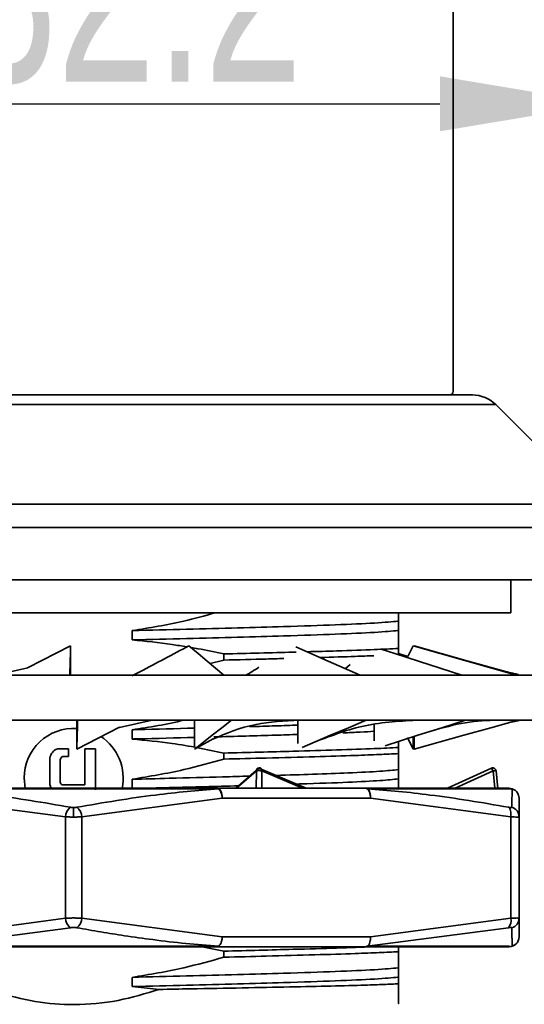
# Model space of a CAD drawing. Header units: millimetres. Extents: x 242 to 1877, y 992 to 1461.
# Tile 18 of 25: x 1564 to 1580, y 1173 to 1202. Entities that reach past the tile are written whole.
import ezdxf

# ---------------------------------------------------------------- set-up
doc = ezdxf.new("R2010")
doc.units = ezdxf.units.MM
doc.layers.add('尺寸线层', color=3, linetype='Continuous', lineweight=18)
doc.layers.add('粗实线层', color=7, linetype='Continuous', lineweight=35)
doc.styles.add('标准', font='txt', dxfattribs={"width": 0.667})
doc.dimstyles.new('对齐', dxfattribs={"dimtxt": 3, "dimasz": 2.5, "dimexe": 1.25, "dimexo": 0.625, "dimtad": 1, "dimdsep": 46, "dimtxsty": '标准', "dimcen": 2.5, "dimclrd": 3, "dimclre": 3, "dimclrt": 3, "dimadec": 0, "dimazin": 0, "dimtfac": 1, "dimtmove": 0, "dimatfit": 3, "dimfxl": 1, "dimarcsym": 0})

# ---------------------------------------------------------------- blocks, each defined once
blk = doc.blocks.new('*D20')
at = {"layer": 'Defpoints', "color": 0, "transparency": 16777216}
for p in [(1582.204, 1185.454), (1593.615, 1185.454), (1575.354, 1167.454)]:
    blk.add_point(p, dxfattribs=at)
at = {"layer": '尺寸线层', "color": 3, "linetype": 'Continuous', "lineweight": -2, "transparency": 16777216}
for p, q in [((1582.829, 1185.454), (1594.865, 1185.454)), ((1593.615, 1172.454), (1593.615, 1180.454)), ((1575.979, 1167.454), (1594.865, 1167.454))]:
    blk.add_line(p, q, dxfattribs=at)
at = {"layer": '尺寸线层', "color": 3, "transparency": 16777216}
for points in [[(1592.781, 1180.454), (1594.448, 1180.454), (1593.615, 1185.454)], [(1592.781, 1172.454), (1594.448, 1172.454), (1593.615, 1167.454)]]:
    blk.add_solid(points, dxfattribs=at)
at = {"layer": '尺寸线层', "color": 3, "transparency": 16777216, "insert": (1589.99, 1176.454), "char_height": 6, "attachment_point": 5, "rotation": 90, "style": '标准'}
blk.add_mtext('18', dxfattribs=at)
blk = doc.blocks.new('*D21')
at = {"layer": 'Defpoints', "color": 0, "transparency": 16777216}
for p in [(1574.604, 1167.254), (1586.537, 1167.254), (1574.604, 1164.254)]:
    blk.add_point(p, dxfattribs=at)
at = {"layer": '尺寸线层', "color": 3, "linetype": 'Continuous', "lineweight": -2, "transparency": 16777216}
for p, q in [((1586.537, 1172.254), (1586.537, 1177.254)), ((1575.229, 1167.254), (1587.787, 1167.254)), ((1586.537, 1167.254), (1586.537, 1164.254)), ((1575.229, 1164.254), (1587.787, 1164.254)), ((1586.537, 1159.254), (1586.537, 1148.502))]:
    blk.add_line(p, q, dxfattribs=at)
at = {"layer": '尺寸线层', "color": 3, "transparency": 16777216}
for points in [[(1585.704, 1172.254), (1587.37, 1172.254), (1586.537, 1167.254)], [(1585.704, 1159.254), (1587.37, 1159.254), (1586.537, 1164.254)]]:
    blk.add_solid(points, dxfattribs=at)
at = {"layer": '尺寸线层', "color": 3, "transparency": 16777216, "insert": (1582.912, 1150.211), "char_height": 6, "width": 1.08434, "attachment_point": 5, "rotation": 90, "style": '标准'}
blk.add_mtext('3', dxfattribs=at)
blk = doc.blocks.new('*D24')
at = {"layer": 'Defpoints', "color": 0, "transparency": 16777216}
for p in [(1582.204, 1199.871), (1550.004, 1187.04), (1582.204, 1187.04)]:
    blk.add_point(p, dxfattribs=at)
at = {"layer": '尺寸线层', "color": 3, "linetype": 'Continuous', "lineweight": -2, "transparency": 16777216}
for p, q in [((1550.004, 1187.665), (1550.004, 1201.121)), ((1582.204, 1187.665), (1582.204, 1201.121)), ((1555.004, 1199.871), (1577.204, 1199.871))]:
    blk.add_line(p, q, dxfattribs=at)
at = {"layer": '尺寸线层', "color": 3, "transparency": 16777216}
for points in [[(1555.004, 1200.705), (1555.004, 1199.038), (1550.004, 1199.871)], [(1577.204, 1200.705), (1577.204, 1199.038), (1582.204, 1199.871)]]:
    blk.add_solid(points, dxfattribs=at)
at = {"layer": '尺寸线层', "color": 3, "transparency": 16777216, "insert": (1566.104, 1203.496), "char_height": 6, "attachment_point": 5, "style": '标准'}
blk.add_mtext('{\\fISOCPEUR|b0|i0|c134|p34;%%C}32.2', dxfattribs=at)

msp = doc.modelspace()

# ---------------------------------------------------------------- linework, layer by layer
at = {"layer": '粗实线层'}
for p, q in [((1577.604, 1191.154), (1577.604, 1223.054)), ((1553.311, 1190.761), (1578.897, 1190.761)), ((1581.911, 1187.747), (1578.897, 1190.761)), ((1550.297, 1187.747), (1581.911, 1187.747)), ((1550.004, 1187.04), (1582.204, 1187.04)), ((1550.004, 1185.454), (1566.104, 1185.454)), ((1566.104, 1185.454), (1582.204, 1185.454)), ((1579.354, 1184.454), (1579.354, 1185.454)), ((1552.854, 1184.454), (1579.354, 1184.454)), ((1575.954, 1183.924), (1575.954, 1184.206)), ((1567.876, 1183.914), (1567.876, 1183.632)), ((1566.013, 1183.456), (1564.71, 1182.789)), ((1566.013, 1182.571), (1566.013, 1183.456)), ((1575.954, 1183.191), (1575.954, 1183.376)), ((1576.394, 1183.456), (1576.232, 1183.13)), ((1576.426, 1183.447), (1576.426, 1183.456)), ((1570.654, 1183.208), (1570.654, 1183.023)), ((1575.954, 1183.219), (1576.232, 1183.13)), ((1564.711, 1182.791), (1563.727, 1182.571)), ((1570.654, 1183.023), (1570.246, 1182.916)), ((1574.485, 1182.886), (1574.347, 1182.763)), ((1582.393, 1182.571), (1549.815, 1182.571)), ((1549.815, 1181.206), (1582.393, 1181.206)), ((1566.196, 1181.206), (1566.196, 1180.321)), ((1566.196, 1180.321), (1567.498, 1180.988)), ((1567.497, 1180.986), (1568.481, 1181.206)), ((1569.769, 1181.206), (1569.769, 1180.412)), ((1572.901, 1181.201), (1572.901, 1180.496)), ((1575.212, 1181.065), (1575.212, 1180.578)), ((1567.876, 1180.914), (1567.876, 1180.632)), ((1576.394, 1180.321), (1576.218, 1180.675)), ((1576.394, 1180.698), (1576.394, 1180.321)), ((1576.426, 1180.708), (1576.426, 1180.321)), ((1569.769, 1180.321), (1570.336, 1180.64)), ((1575.954, 1180.376), (1575.954, 1180.558)), ((1575.954, 1180.191), (1575.954, 1180.376)), ((1565.387, 1179.249), (1565.387, 1180.056)), ((1565.612, 1180.333), (1565.947, 1180.333)), ((1565.78, 1180.105), (1565.947, 1180.105)), ((1565.947, 1180.105), (1565.947, 1180.333)), ((1566.439, 1179.249), (1566.439, 1180.333)), ((1566.439, 1180.333), (1566.766, 1180.333)), ((1566.766, 1180.333), (1566.766, 1179.093)), ((1570.654, 1180.208), (1570.654, 1180.023)), ((1576.426, 1180.33), (1576.394, 1180.321)), ((1565.699, 1179.329), (1565.699, 1180.001)), ((1571.019, 1179.14), (1571.718, 1179.753)), ((1571.645, 1179.669), (1571.041, 1179.14)), ((1571.645, 1179.669), (1571.641, 1179.14)), ((1571.718, 1179.753), (1573.154, 1179.14)), ((1571.808, 1179.669), (1571.806, 1179.14)), ((1573.045, 1179.14), (1571.808, 1179.669)), ((1575.954, 1179.424), (1575.954, 1179.706)), ((1577.431, 1179.14), (1578.771, 1179.753)), ((1578.815, 1179.669), (1577.666, 1179.14)), ((1578.815, 1179.669), (1578.865, 1179.14)), ((1578.962, 1179.136), (1578.909, 1179.673)), ((1564.604, 1179.454), (1564.639, 1179.134)), ((1565.77, 1179.249), (1566.439, 1179.249)), ((1567.876, 1179.414), (1567.876, 1179.132)), ((1570.488, 1179.125), (1561.721, 1179.125)), ((1570.458, 1179.14), (1570.488, 1179.125)), ((1570.458, 1179.14), (1570.503, 1179.126)), ((1574.951, 1179.14), (1570.458, 1179.14)), ((1574.996, 1179.126), (1574.951, 1179.14)), ((1575.012, 1179.125), (1574.951, 1179.14)), ((1579.395, 1179.125), (1575.012, 1179.125)), ((1579.304, 1179.14), (1579.395, 1179.125)), ((1579.304, 1179.14), (1579.395, 1179.126)), ((1579.59, 1178.93), (1579.604, 1178.84)), ((1565.854, 1178.277), (1561.601, 1178.84)), ((1570.608, 1178.84), (1566.354, 1178.277)), ((1575.101, 1178.84), (1570.608, 1178.84)), ((1579.354, 1178.277), (1575.101, 1178.84)), ((1579.604, 1178.84), (1579.604, 1178.277)), ((1565.854, 1175.203), (1565.854, 1178.277)), ((1566.104, 1178.269), (1566.104, 1178.554)), ((1566.354, 1178.277), (1566.354, 1175.203)), ((1579.354, 1175.203), (1579.354, 1178.277)), ((1579.604, 1178.277), (1579.587, 1178.271)), ((1579.604, 1178.277), (1579.604, 1175.203)), ((1561.601, 1174.64), (1565.854, 1175.203)), ((1566.354, 1175.203), (1570.608, 1174.64)), ((1575.101, 1174.64), (1579.354, 1175.203)), ((1579.604, 1175.203), (1579.604, 1174.64)), ((1566.004, 1174.918), (1561.721, 1174.355)), ((1579.284, 1174.918), (1575.004, 1174.354)), ((1575.101, 1174.64), (1570.608, 1174.64)), ((1570.002, 1174.34), (1570.654, 1174.208)), ((1570.495, 1174.354), (1570.458, 1174.34)), ((1570.458, 1174.34), (1574.951, 1174.34)), ((1570.654, 1174.208), (1570.654, 1174.023)), ((1575.004, 1174.354), (1574.951, 1174.34)), ((1574.951, 1174.34), (1579.304, 1174.34)), ((1575.107, 1174.354), (1575.004, 1174.354)), ((1575.954, 1174.191), (1575.954, 1174.34)), ((1579.304, 1174.34), (1579.395, 1174.355)), ((1575.954, 1173.424), (1575.954, 1173.706)), ((1567.876, 1173.414), (1567.876, 1173.132)), ((1575.954, 1173.219), (1575.954, 1173.424)), ((1567.876, 1173.132), (1568.698, 1173.048))]:
    msp.add_line(p, q, dxfattribs=at)
at = {"layer": '粗实线层', "flags": 128}
for points in [[(1566.013, 1183.456), (1566.006, 1183.225), (1565.998, 1182.994), (1565.985, 1182.571)], [(1569.597, 1183.456), (1569.875, 1183.225), (1570.152, 1182.994), (1570.661, 1182.571)], [(1572.837, 1183.422), (1573.289, 1183.225), (1573.817, 1182.994), (1574.787, 1182.571)], [(1575.46, 1183.346), (1575.837, 1183.225), (1576.552, 1182.994), (1577.865, 1182.571)], [(1576.394, 1183.456), (1577.211, 1183.225), (1578.027, 1182.994), (1579.526, 1182.571)], [(1576.426, 1183.456), (1577.245, 1183.225), (1578.064, 1182.994), (1579.198, 1182.675)], [(1566.223, 1181.206), (1566.216, 1180.975), (1566.209, 1180.745), (1566.196, 1180.321)], [(1570.885, 1181.206), (1570.594, 1180.975), (1570.303, 1180.745), (1569.787, 1180.335)], [(1574.969, 1181.206), (1574.43, 1180.975), (1573.89, 1180.745), (1573.033, 1180.378)], [(1577.985, 1181.206), (1577.262, 1180.975), (1576.539, 1180.745), (1575.548, 1180.428)], [(1579.567, 1181.206), (1578.748, 1180.975), (1577.929, 1180.745), (1576.426, 1180.321)]]:
    msp.add_lwpolyline(points, dxfattribs=at)
at = {"layer": '粗实线层'}
for centre, radius, start, end in [((1577.504, 1191.154), 0.1, 270, 0), ((1578.19, 1190.054), 1, 45, 90), ((1566.104, 1179.454), 1.5, 86.5094, 180), ((1566.104, 1179.454), 1.5, 347.7599, 56.8584), ((1565.717, 1180.018), 0.332, 108.4506, 173.4014), ((1565.806, 1180.001), 0.107, 103.8962, 180), ((1577.554, 1179.099), 1.383, 24.3405, 27.2717), ((1565.671, 1179.276), 0.285, 185.3224, 209.0068), ((1565.776, 1179.326), 0.0772, 177.6624, 265.0117), ((1566.242, 1178.256), 0.389, 127.8787, 176.8491), ((1565.966, 1178.256), 0.389, 3.1508, 52.1215), ((1579.307, 1178.276), 0.297, 0.2395, 74.8817), ((1566.242, 1175.224), 0.389, 183.1508, 232.1215), ((1565.966, 1175.224), 0.389, 307.8785, 356.8492), ((1579.067, 1175.122), 0.298, 316.7199, 15.7023), ((1579.307, 1175.204), 0.297, 285.1183, 359.7605), ((1579.304, 1174.64), 0.3, 270.0001, 360), ((1579.305, 1174.64), 0.299, 287.578, 359.9658)]:
    msp.add_arc(centre, radius, start, end, dxfattribs=at)
for points, knots in [([(1566.104, 1191.054), (1565.629, 1191.054), (1564.664, 1191.054), (1563.218, 1191.054), (1561.896, 1191.054), (1560.72, 1191.054), (1559.345, 1191.054), (1558.095, 1191.054), (1557.018, 1191.054), (1556.311, 1191.054), (1555.71, 1191.054), (1555.174, 1191.054), (1554.75, 1191.054), (1554.469, 1191.054), (1554.435, 1191.054), (1554.418, 1191.054), (1554.418, 1191.054), (1554.418, 1191.054), (1554.418, 1191.054), (1554.285, 1191.054), (1554.152, 1191.054), (1554.018, 1191.054)], [0, 0, 0, 0, 0.077637, 0.157682, 0.239994, 0.304318, 0.368672, 0.499912, 0.565606, 0.631328, 0.695653, 0.760006, 0.842293, 0.922344, 1, 1, 1, 1, 1, 1, 1.616012, 1.616012, 1.616012, 1.616012]), ([(1554.704, 1191.054), (1554.741, 1191.054), (1554.817, 1191.054), (1555.343, 1191.054), (1555.964, 1191.054), (1556.551, 1191.054), (1557.24, 1191.054), (1558.291, 1191.054), (1559.511, 1191.054), (1560.851, 1191.054), (1562.222, 1191.054), (1563.977, 1191.054), (1566.104, 1191.054), (1568.232, 1191.054), (1569.987, 1191.054), (1571.357, 1191.054), (1572.36, 1191.054), (1573.305, 1191.054), (1574.47, 1191.054), (1575.461, 1191.054), (1576.244, 1191.054), (1576.865, 1191.054), (1577.392, 1191.054), (1577.467, 1191.054), (1577.504, 1191.054)], [0, 0, 0, 0, 0.058229, 0.119945, 0.152135, 0.18431, 0.217184, 0.250044, 0.31569, 0.34788, 0.380055, 0.441771, 0.5, 0.558229, 0.619945, 0.652135, 0.68431, 0.717184, 0.750044, 0.81569, 0.84788, 0.880055, 0.941771, 1, 1, 1, 1]), ([(1578.19, 1191.054), (1578.057, 1191.054), (1577.923, 1191.054), (1577.79, 1191.054), (1577.79, 1191.054), (1577.79, 1191.054), (1577.79, 1191.054), (1577.773, 1191.054), (1577.739, 1191.054), (1577.459, 1191.054), (1577.034, 1191.054), (1576.498, 1191.054), (1575.696, 1191.054), (1574.68, 1191.054), (1573.486, 1191.054), (1572.517, 1191.054), (1571.489, 1191.054), (1570.313, 1191.054), (1568.99, 1191.054), (1567.544, 1191.054), (1566.579, 1191.054), (1566.104, 1191.054)], [-0.615141, -0.615141, -0.615141, -0.615141, 0, 0, 0, 0, 0, 0, 0.077631, 0.157682, 0.239994, 0.304318, 0.368672, 0.499912, 0.565606, 0.631328, 0.695653, 0.760006, 0.842293, 0.92235, 1, 1, 1, 1]), ([(1570.392, 1184.454), (1570.077, 1184.366), (1569.249, 1184.137), (1568.401, 1183.999), (1567.876, 1183.914)], [0, 0, 0, 0, 0.381377, 1, 1, 1, 1]), ([(1575.954, 1184.206), (1575.954, 1184.251), (1575.954, 1184.313), (1575.954, 1184.424), (1575.954, 1184.454)], [0, 0, 0, 0, 0.7288011, 1, 1, 1, 1]), ([(1567.876, 1183.914), (1568.431, 1183.928), (1569.542, 1183.955), (1571.092, 1183.997), (1572.651, 1184.042), (1574.112, 1184.089), (1575.3, 1184.145), (1575.794, 1184.185), (1575.944, 1184.204), (1575.954, 1184.206)], [0, 0, 0, 0, 0.140411, 0.281352, 0.420783, 0.606358, 0.796029, 0.986422, 1, 1, 1, 1]), ([(1575.954, 1183.924), (1575.944, 1183.922), (1575.794, 1183.903), (1575.3, 1183.863), (1574.112, 1183.807), (1572.651, 1183.76), (1571.092, 1183.715), (1569.542, 1183.673), (1568.431, 1183.645), (1567.876, 1183.632)], [0, 0, 0, 0, 0.013578, 0.203971, 0.393642, 0.579217, 0.718648, 0.859589, 1, 1, 1, 1]), ([(1575.954, 1183.376), (1575.954, 1183.474), (1575.954, 1183.705), (1575.954, 1183.844), (1575.954, 1183.924)], [0, 0, 0, 0, 0.429654, 1, 1, 1, 1]), ([(1569.597, 1183.456), (1569.108, 1183.194), (1568.539, 1182.891), (1567.949, 1182.586), (1567.867, 1182.544)], [0, 0, 0, 0, 0.861056, 1, 1, 1, 1]), ([(1567.876, 1183.632), (1568.28, 1183.594), (1568.836, 1183.542), (1569.385, 1183.448), (1569.534, 1183.422)], [0, 0, 0, 0, 0.7281898, 1, 1, 1, 1]), ([(1569.663, 1183.401), (1569.733, 1183.39), (1570.065, 1183.336), (1570.394, 1183.264), (1570.654, 1183.208)], [0, 0, 0, 0, 0.209704, 1, 1, 1, 1]), ([(1573.175, 1183.275), (1573.483, 1183.283), (1574.258, 1183.305), (1575.199, 1183.338), (1575.719, 1183.364), (1575.954, 1183.376)], [0, 0, 0, 0, 0.264731, 0.666796, 1, 1, 1, 1]), ([(1570.654, 1183.208), (1571.015, 1183.217), (1571.741, 1183.235), (1572.479, 1183.255), (1572.814, 1183.264), (1572.847, 1183.265)], [0, 0, 0, 0, 0.4706286, 0.947324, 1, 1, 1, 1]), ([(1572.472, 1183.07), (1572.298, 1183.065), (1571.741, 1183.05), (1571.096, 1183.034), (1570.654, 1183.023)], [0, 0, 0, 0, 0.314338, 1, 1, 1, 1]), ([(1575.207, 1183.156), (1575.025, 1183.149), (1574.556, 1183.13), (1573.946, 1183.112), (1573.573, 1183.101)], [0, 0, 0, 0, 0.389129, 1, 1, 1, 1]), ([(1571.719, 1182.805), (1571.649, 1182.76), (1571.527, 1182.682), (1571.391, 1182.604), (1571.333, 1182.571)], [0, 0, 0, 0, 0.574604, 1, 1, 1, 1]), ([(1579.591, 1182.588), (1579.584, 1182.588), (1579.523, 1182.594), (1579.347, 1182.638), (1579.19, 1182.677)], [0, 0, 0, 0, 0.107766, 1, 1, 1, 1]), ([(1569.448, 1181.206), (1569.446, 1181.206), (1568.93, 1181.07), (1568.402, 1180.992), (1567.876, 1180.914)], [0, 0, 0, 0, 0.003339, 1, 1, 1, 1]), ([(1567.876, 1180.914), (1567.93, 1180.915), (1568.58, 1180.931), (1569.2, 1180.947), (1569.769, 1180.962)], [0, 0, 0, 0, 0.083116, 1, 1, 1, 1]), ([(1570.319, 1180.623), (1570.728, 1180.801), (1571.47, 1181.123), (1572.491, 1181.18), (1572.949, 1181.206)], [0, 0, 0, 0, 0.55136, 1, 1, 1, 1]), ([(1571.436, 1181.008), (1571.704, 1181.015), (1572.258, 1181.031), (1572.682, 1181.045), (1572.901, 1181.052)], [0, 0, 0, 0, 0.485657, 1, 1, 1, 1]), ([(1573.458, 1180.559), (1573.944, 1180.744), (1574.949, 1181.125), (1576.033, 1181.178), (1576.591, 1181.206)], [0, 0, 0, 0, 0.484401, 1, 1, 1, 1]), ([(1576.942, 1180.873), (1577.292, 1180.972), (1577.999, 1181.171), (1578.644, 1181.194), (1578.969, 1181.206)], [0, 0, 0, 0, 0.495574, 1, 1, 1, 1]), ([(1579.19, 1181.1), (1579.349, 1181.137), (1579.659, 1181.209), (1579.71, 1181.206), (1579.735, 1181.205)], [0, 0, 0, 0, 0.513615, 1, 1, 1, 1]), ([(1569.769, 1180.68), (1569.2, 1180.665), (1568.58, 1180.649), (1567.93, 1180.633), (1567.876, 1180.632)], [0, 0, 0, 0, 0.916884, 1, 1, 1, 1]), ([(1572.901, 1180.77), (1572.678, 1180.763), (1571.95, 1180.739), (1571.005, 1180.713), (1570.349, 1180.695)], [0, 0, 0, 0, 0.306184, 1, 1, 1, 1]), ([(1575.212, 1180.865), (1575.085, 1180.857), (1574.838, 1180.841), (1574.448, 1180.825), (1574.26, 1180.818)], [0, 0, 0, 0, 0.5169416, 1, 1, 1, 1]), ([(1567.876, 1180.632), (1568.28, 1180.592), (1568.948, 1180.526), (1569.874, 1180.372), (1570.394, 1180.262), (1570.654, 1180.208)], [0, 0, 0, 0, 0.432945, 0.71627, 1, 1, 1, 1]), ([(1570.654, 1180.208), (1571.017, 1180.217), (1571.749, 1180.235), (1572.917, 1180.267), (1574.122, 1180.301), (1575.203, 1180.338), (1575.72, 1180.364), (1575.954, 1180.376)], [0, 0, 0, 0, 0.1593497, 0.3207536, 0.5564588, 0.7989992, 1, 1, 1, 1]), ([(1575.954, 1180.191), (1575.766, 1180.181), (1575.387, 1180.162), (1574.555, 1180.13), (1573.433, 1180.096), (1572.076, 1180.059), (1571.089, 1180.034), (1570.654, 1180.023)], [0, 0, 0, 0, 0.1639771, 0.3301956, 0.5658993, 0.8084382, 1, 1, 1, 1]), ([(1575.954, 1179.706), (1575.954, 1179.753), (1575.954, 1179.83), (1575.954, 1180.007), (1575.954, 1180.129), (1575.954, 1180.191)], [0, 0, 0, 0, 0.443937, 0.721734, 1, 1, 1, 1]), ([(1570.654, 1180.023), (1570.252, 1179.91), (1569.337, 1179.654), (1568.4, 1179.5), (1567.876, 1179.414)], [0, 0, 0, 0, 0.440151, 1, 1, 1, 1]), ([(1571.718, 1179.753), (1571.724, 1179.755), (1571.734, 1179.759), (1571.751, 1179.76), (1571.769, 1179.756), (1571.785, 1179.745), (1571.798, 1179.73), (1571.806, 1179.71), (1571.81, 1179.69), (1571.809, 1179.676), (1571.808, 1179.669)], [0, 0, 0, 0, 0.105792, 0.222587, 0.352838, 0.4967, 0.629183, 0.76194, 0.892698, 1, 1, 1, 1]), ([(1578.771, 1179.753), (1578.776, 1179.755), (1578.788, 1179.759), (1578.809, 1179.76), (1578.832, 1179.756), (1578.855, 1179.745), (1578.875, 1179.73), (1578.89, 1179.71), (1578.901, 1179.69), (1578.904, 1179.676), (1578.905, 1179.669)], [0, 0, 0, 0, 0.1053613, 0.2223299, 0.3527235, 0.4966934, 0.6291783, 0.7619381, 0.8926964, 1, 1, 1, 1]), ([(1567.876, 1179.414), (1568.252, 1179.423), (1569.193, 1179.446), (1570.411, 1179.478), (1571.167, 1179.5), (1571.439, 1179.508)], [0, 0, 0, 0, 0.298606, 0.748538, 1, 1, 1, 1]), ([(1571.808, 1179.669), (1571.803, 1179.67), (1571.793, 1179.671), (1571.772, 1179.673), (1571.749, 1179.674), (1571.723, 1179.674), (1571.698, 1179.674), (1571.676, 1179.673), (1571.658, 1179.671), (1571.649, 1179.67), (1571.645, 1179.669)], [0, 0, 0, 0, 0.118731, 0.23691, 0.369999, 0.502721, 0.647216, 0.766903, 0.888947, 1, 1, 1, 1]), ([(1572.238, 1179.531), (1572.62, 1179.542), (1573.441, 1179.567), (1574.523, 1179.608), (1575.468, 1179.656), (1575.792, 1179.689), (1575.954, 1179.706)], [0, 0, 0, 0, 0.202796, 0.435802, 0.718022, 1, 1, 1, 1]), ([(1578.784, 1179.733), (1578.782, 1179.736), (1578.778, 1179.744), (1578.774, 1179.751), (1578.771, 1179.754), (1578.771, 1179.753), (1578.771, 1179.753)], [0, 0, 0, 0, 0.26442, 0.522384, 0.768825, 1, 1, 1, 1]), ([(1578.905, 1179.669), (1578.908, 1179.67), (1578.912, 1179.671), (1578.912, 1179.673), (1578.907, 1179.674), (1578.895, 1179.674), (1578.878, 1179.674), (1578.858, 1179.673), (1578.836, 1179.671), (1578.822, 1179.67), (1578.815, 1179.669)], [0, 0, 0, 0, 0.118732, 0.236912, 0.370001, 0.502724, 0.647215, 0.766904, 0.888946, 1, 1, 1, 1]), ([(1571.105, 1179.216), (1570.418, 1179.197), (1569.49, 1179.172), (1568.477, 1179.147), (1568.213, 1179.14)], [0, 0, 0, 0, 0.7399703, 1, 1, 1, 1]), ([(1575.954, 1179.424), (1575.793, 1179.407), (1575.472, 1179.374), (1574.417, 1179.321), (1573.527, 1179.287), (1572.888, 1179.269), (1572.856, 1179.268)], [0, 0, 0, 0, 0.316947, 0.634165, 0.981724, 1, 1, 1, 1]), ([(1575.954, 1179.14), (1575.954, 1179.145), (1575.954, 1179.275), (1575.954, 1179.351), (1575.954, 1179.424)], [0, 0, 0, 0, 0.0398028, 1, 1, 1, 1]), ([(1566.004, 1178.563), (1565.602, 1178.634), (1564.808, 1178.774), (1563.694, 1178.931), (1562.668, 1179.05), (1562.036, 1179.1), (1561.721, 1179.125)], [0, 0, 0, 0, 0.282616, 0.558504, 0.780398, 1, 1, 1, 1]), ([(1570.458, 1179.14), (1569.747, 1179.14), (1568.326, 1179.14), (1566.104, 1179.14), (1563.883, 1179.14), (1562.461, 1179.14), (1561.751, 1179.14)], [0, 0, 0, 0, 0.25, 0.5, 0.75, 1, 1, 1, 1]), ([(1570.488, 1179.125), (1570.172, 1179.1), (1569.538, 1179.049), (1568.512, 1178.931), (1567.398, 1178.774), (1566.606, 1178.634), (1566.205, 1178.563)], [0, 0, 0, 0, 0.2200083, 0.4423286, 0.7178053, 1, 1, 1, 1]), ([(1570.608, 1178.84), (1570.605, 1178.871), (1570.598, 1178.934), (1570.571, 1179.019), (1570.533, 1179.089), (1570.503, 1179.113), (1570.488, 1179.125)], [0, 0, 0, 0, 0.242563, 0.498487, 0.755226, 1, 1, 1, 1]), ([(1570.503, 1179.126), (1570.507, 1179.123), (1570.53, 1179.108), (1570.566, 1179.058), (1570.601, 1178.958), (1570.605, 1178.879), (1570.608, 1178.84)], [0, 0, 0, 0, 0.066986, 0.377991, 0.688995, 1, 1, 1, 1]), ([(1579.304, 1179.14), (1579.127, 1179.14), (1578.774, 1179.14), (1577.8, 1179.14), (1576.552, 1179.14), (1575.485, 1179.14), (1574.951, 1179.14)], [0, 0, 0, 0, 0.25, 0.5, 0.75, 1, 1, 1, 1]), ([(1579.284, 1178.563), (1578.884, 1178.634), (1578.092, 1178.774), (1576.981, 1178.931), (1575.958, 1179.05), (1575.326, 1179.1), (1575.012, 1179.125)], [0, 0, 0, 0, 0.282623, 0.558519, 0.780406, 1, 1, 1, 1]), ([(1575.012, 1179.125), (1575.025, 1179.113), (1575.053, 1179.089), (1575.084, 1179.019), (1575.102, 1178.934), (1575.101, 1178.871), (1575.101, 1178.84)], [0, 0, 0, 0, 0.244774, 0.501513, 0.757437, 1, 1, 1, 1]), ([(1579.395, 1179.125), (1579.395, 1179.1), (1579.393, 1179.049), (1579.391, 1178.931), (1579.388, 1178.774), (1579.386, 1178.634), (1579.385, 1178.563)], [0, 0, 0, 0, 0.2198911, 0.4420939, 0.7176856, 1, 1, 1, 1]), ([(1566.104, 1178.269), (1566.061, 1178.269), (1565.973, 1178.27), (1565.894, 1178.275), (1565.854, 1178.277)], [0, 0, 0, 0, 0.492876, 1, 1, 1, 1]), ([(1566.104, 1178.554), (1566.086, 1178.554), (1566.051, 1178.555), (1566.019, 1178.56), (1566.004, 1178.563)], [0, 0, 0, 0, 0.498564, 1, 1, 1, 1]), ([(1566.104, 1178.554), (1566.122, 1178.554), (1566.157, 1178.555), (1566.189, 1178.56), (1566.205, 1178.563)], [0, 0, 0, 0, 0.498544, 1, 1, 1, 1]), ([(1566.354, 1178.277), (1566.314, 1178.275), (1566.235, 1178.27), (1566.148, 1178.269), (1566.104, 1178.269)], [0, 0, 0, 0, 0.50624, 1, 1, 1, 1]), ([(1579.385, 1178.563), (1579.383, 1178.56), (1579.381, 1178.555), (1579.359, 1178.553), (1579.328, 1178.555), (1579.299, 1178.56), (1579.284, 1178.563)], [0, 0, 0, 0, 0.2506536, 0.4999054, 0.7491883, 1, 1, 1, 1]), ([(1579.354, 1178.277), (1579.357, 1178.309), (1579.363, 1178.373), (1579.351, 1178.459), (1579.325, 1178.529), (1579.297, 1178.551), (1579.284, 1178.563)], [0, 0, 0, 0, 0.243293, 0.5, 0.756707, 1, 1, 1, 1]), ([(1579.587, 1178.271), (1579.573, 1178.27), (1579.544, 1178.268), (1579.462, 1178.27), (1579.39, 1178.275), (1579.354, 1178.277)], [0, 0, 0, 0, 0.333088, 0.666309, 1, 1, 1, 1]), ([(1579.587, 1178.259), (1579.592, 1178.277), (1579.601, 1178.312), (1579.593, 1178.35), (1579.59, 1178.369)], [0, 0, 0, 0, 0.50389, 1, 1, 1, 1]), ([(1565.854, 1175.203), (1565.894, 1175.205), (1565.973, 1175.21), (1566.104, 1175.212), (1566.236, 1175.21), (1566.315, 1175.205), (1566.354, 1175.203)], [0, 0, 0, 0, 0.250526, 0.500533, 0.750273, 1, 1, 1, 1]), ([(1579.354, 1175.203), (1579.39, 1175.205), (1579.463, 1175.21), (1579.542, 1175.212), (1579.594, 1175.21), (1579.601, 1175.205), (1579.604, 1175.203)], [0, 0, 0, 0, 0.250526, 0.500532, 0.750273, 1, 1, 1, 1]), ([(1579.588, 1175.106), (1579.592, 1175.126), (1579.601, 1175.166), (1579.592, 1175.202), (1579.587, 1175.221)], [0, 0, 0, 0, 0.49603, 1, 1, 1, 1]), ([(1566.205, 1174.918), (1566.19, 1174.92), (1566.16, 1174.925), (1566.108, 1174.927), (1566.054, 1174.925), (1566.02, 1174.92), (1566.004, 1174.918)], [0, 0, 0, 0, 0.2379851, 0.4731312, 0.7364693, 1, 1, 1, 1]), ([(1570.495, 1174.354), (1570.165, 1174.381), (1569.5, 1174.434), (1568.549, 1174.546), (1567.691, 1174.666), (1566.925, 1174.788), (1566.446, 1174.874), (1566.205, 1174.918)], [0, 0, 0, 0, 0.230303, 0.462983, 0.663611, 0.830456, 1, 1, 1, 1]), ([(1579.385, 1174.918), (1579.384, 1174.92), (1579.381, 1174.925), (1579.361, 1174.927), (1579.33, 1174.925), (1579.299, 1174.92), (1579.284, 1174.918)], [0, 0, 0, 0, 0.237985, 0.473131, 0.736469, 1, 1, 1, 1]), ([(1579.395, 1174.355), (1579.395, 1174.381), (1579.393, 1174.435), (1579.391, 1174.547), (1579.389, 1174.668), (1579.387, 1174.789), (1579.385, 1174.875), (1579.385, 1174.918)], [0, 0, 0, 0, 0.231318, 0.464913, 0.665505, 0.831419, 1, 1, 1, 1]), ([(1570.495, 1174.354), (1570.506, 1174.364), (1570.53, 1174.384), (1570.565, 1174.442), (1570.596, 1174.529), (1570.604, 1174.602), (1570.608, 1174.64)], [0, 0, 0, 0, 0.1964839, 0.4286031, 0.6964434, 1, 1, 1, 1]), ([(1575.101, 1174.64), (1575.101, 1174.602), (1575.1, 1174.529), (1575.075, 1174.442), (1575.043, 1174.384), (1575.016, 1174.364), (1575.004, 1174.354)], [0, 0, 0, 0, 0.303568, 0.571412, 0.803528, 1, 1, 1, 1]), ([(1570.495, 1174.354), (1569.784, 1174.354), (1568.353, 1174.354), (1566.109, 1174.355), (1563.864, 1174.355), (1562.432, 1174.355), (1561.721, 1174.355)], [0, 0, 0, 0, 0.248271, 0.499972, 0.751687, 1, 1, 1, 1]), ([(1561.751, 1174.34), (1562.456, 1174.34), (1563.878, 1174.34), (1566.104, 1174.34), (1568.331, 1174.34), (1569.752, 1174.34), (1570.458, 1174.34)], [0, 0, 0, 0, 0.248295, 0.5, 0.751705, 1, 1, 1, 1]), ([(1570.654, 1174.208), (1571.017, 1174.217), (1571.749, 1174.235), (1572.914, 1174.267), (1574.127, 1174.3), (1574.832, 1174.327), (1575.186, 1174.34)], [0, 0, 0, 0, 0.200869, 0.404328, 0.701448, 1, 1, 1, 1]), ([(1575.954, 1174.191), (1575.766, 1174.181), (1575.387, 1174.162), (1574.555, 1174.13), (1573.433, 1174.096), (1572.076, 1174.059), (1571.089, 1174.034), (1570.654, 1174.023)], [0, 0, 0, 0, 0.163977, 0.330196, 0.565899, 0.808438, 1, 1, 1, 1]), ([(1579.316, 1174.355), (1579.159, 1174.355), (1578.823, 1174.355), (1577.876, 1174.355), (1576.649, 1174.354), (1575.609, 1174.354), (1575.107, 1174.354)], [0, 0, 0, 0, 0.228761, 0.491619, 0.754471, 1, 1, 1, 1]), ([(1575.954, 1173.706), (1575.954, 1173.753), (1575.954, 1173.83), (1575.954, 1174.007), (1575.954, 1174.129), (1575.954, 1174.191)], [0, 0, 0, 0, 0.443937, 0.721734, 1, 1, 1, 1]), ([(1570.654, 1174.023), (1570.252, 1173.91), (1569.337, 1173.654), (1568.4, 1173.5), (1567.876, 1173.414)], [0, 0, 0, 0, 0.440151, 1, 1, 1, 1]), ([(1567.876, 1173.414), (1568.431, 1173.428), (1569.542, 1173.455), (1571.092, 1173.497), (1572.651, 1173.542), (1574.112, 1173.589), (1575.3, 1173.645), (1575.794, 1173.685), (1575.944, 1173.704), (1575.954, 1173.706)], [0, 0, 0, 0, 0.140411, 0.281352, 0.420783, 0.606358, 0.796029, 0.986422, 1, 1, 1, 1]), ([(1575.954, 1173.424), (1575.944, 1173.422), (1575.794, 1173.403), (1575.3, 1173.363), (1574.112, 1173.307), (1572.651, 1173.26), (1571.092, 1173.215), (1569.542, 1173.173), (1568.431, 1173.145), (1567.876, 1173.132)], [0, 0, 0, 0, 0.0135781, 0.2039709, 0.3936418, 0.5792174, 0.7186479, 0.8595888, 1, 1, 1, 1]), ([(1575.954, 1173.219), (1575.815, 1173.212), (1575.536, 1173.199), (1574.868, 1173.175), (1573.935, 1173.15), (1572.682, 1173.123), (1571.239, 1173.094), (1569.886, 1173.069), (1569.014, 1173.054), (1568.698, 1173.048)], [0, 0, 0, 0, 0.118338, 0.236675, 0.403974, 0.571264, 0.738179, 0.905093, 1, 1, 1, 1]), ([(1575.954, 1172.623), (1575.954, 1172.619), (1575.954, 1172.609), (1575.954, 1172.849), (1575.954, 1173.118), (1575.954, 1173.219)], [0, 0, 0, 0, 0.258107, 0.719346, 1, 1, 1, 1]), ([(1568.698, 1173.048), (1568.285, 1172.923), (1567.447, 1172.668), (1566.172, 1172.557), (1564.924, 1172.647), (1564.148, 1172.859), (1563.755, 1172.967)], [0, 0, 0, 0, 0.257204, 0.521309, 0.757645, 1, 1, 1, 1])]:
    msp.add_open_spline(points, degree=3, knots=knots, dxfattribs=at)
for points in [[(1571.645, 1179.669), (1571.645, 1179.675), (1571.643, 1179.687), (1571.645, 1179.704), (1571.651, 1179.72), (1571.657, 1179.728), (1571.66, 1179.733)], [(1571.66, 1179.733), (1571.664, 1179.736), (1571.671, 1179.744), (1571.685, 1179.75), (1571.701, 1179.754), (1571.713, 1179.753), (1571.718, 1179.753)], [(1575.101, 1178.84), (1575.099, 1178.872), (1575.096, 1178.935), (1575.074, 1179.02), (1575.04, 1179.089), (1575.011, 1179.114), (1574.996, 1179.126)], [(1579.395, 1179.126), (1579.425, 1179.114), (1579.483, 1179.089), (1579.55, 1179.02), (1579.596, 1178.935), (1579.601, 1178.872), (1579.604, 1178.84)], [(1579.604, 1178.84), (1579.601, 1178.872), (1579.596, 1178.935), (1579.55, 1179.019), (1579.483, 1179.088), (1579.424, 1179.113), (1579.395, 1179.125)]]:
    msp.add_open_spline(points, degree=3, dxfattribs=at)

# ---------------------------------------------------------------- dimensions: what is measured, and where the dimension line sits
at = {"layer": '尺寸线层'}
dim = msp.add_linear_dim(base=(1582.204, 1199.871), p1=(1550.004, 1187.04), p2=(1582.204, 1187.04), text='{\\fISOCPEUR|b0|i0|c134|p34;%%C}<>', dimstyle='对齐', override={"dimtxt": 6, "dimasz": 5, "dimarcsym": 1}, dxfattribs=at)
dim.commit()
dim.dimension.update_dxf_attribs({"geometry": '*D24', "text_midpoint": (1566.104, 1203.496)})
dim = msp.add_linear_dim(base=(1593.615, 1185.454), p1=(1575.354, 1167.454), p2=(1582.204, 1185.454), angle=270, dimstyle='对齐', override={"dimtxt": 6, "dimasz": 5, "dimarcsym": 1}, dxfattribs=at)
dim.commit()
dim.dimension.update_dxf_attribs({"geometry": '*D20', "text_midpoint": (1589.99, 1176.454)})
dim = msp.add_linear_dim(base=(1586.537, 1167.254), p1=(1574.604, 1164.254), p2=(1574.604, 1167.254), angle=90, dimstyle='对齐', override={"dimtxt": 6, "dimasz": 5, "dimarcsym": 1}, dxfattribs=at)
dim.commit()
dim.dimension.update_dxf_attribs({"geometry": '*D21', "text_midpoint": (1586.537, 1150.211), "dimtype": 160})

doc.saveas('drawing.dxf')
